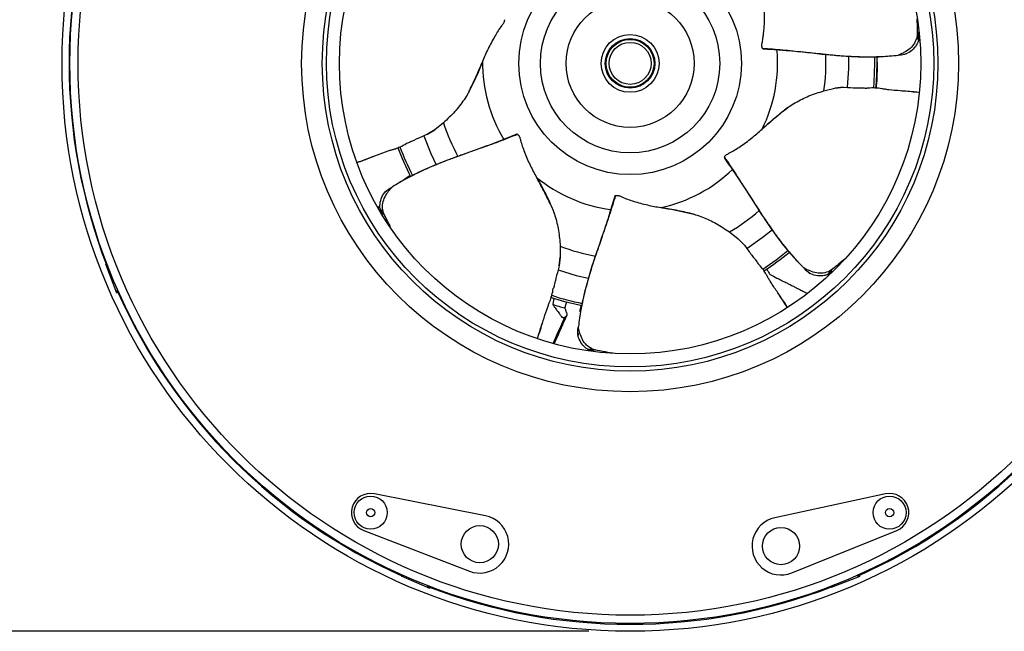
# Model space of a CAD drawing. Extents: x 5 to 297, y -3 to 205.
# Tile 12 of 37: x 46 to 70, y 136 to 151. Entities that reach past the tile are written whole.
import ezdxf

# ---------------------------------------------------------------- set-up
doc = ezdxf.new("R2010")
doc.units = 0
doc.layers.get('0').update_dxf_attribs({"linetype": 'CONTINUOUS'})
doc.styles.add('SLDTEXTSTYLE0', font='TXT', dxfattribs={"width": 0.605})
doc.dimstyles.new('SLDDIMSTYLE0', dxfattribs={"dimtxt": 2.5, "dimasz": 4, "dimexe": 0, "dimexo": 0.0625, "dimtad": 1, "dimdec": 0, "dimlfac": 10, "dimrnd": 1e-09, "dimzin": 12, "dimtxsty": 'SLDTEXTSTYLE0', "dimsah": 1, "dimcen": 0.09, "dimazin": 3, "dimtfac": 1, "dimtofl": 0, "dimtmove": 0, "dimatfit": 3, "dimtolj": 1, "dimtzin": 12})

# ---------------------------------------------------------------- blocks, each defined once
blk = doc.blocks.new('_D')
at = {"color": 7, "linetype": 'CONTINUOUS'}
for p, q in [((54.473, 165.75), (36.564, 165.75)), ((37.564, 165.75), (37.564, 135.845)), ((59.825, 135.845), (36.564, 135.845))]:
    blk.add_line(p, q, dxfattribs=at)
for points in [[(37.564, 165.75), (37.064, 161.75), (38.064, 161.75)], [(37.564, 135.845), (38.064, 139.845), (37.064, 139.845)]]:
    blk.add_solid(points, dxfattribs=at)
at = {"color": 7, "linetype": 'CONTINUOUS', "insert": (34.342, 145.25), "char_height": 2.5, "attachment_point": 1, "rotation": 90, "style": 'SLDTEXTSTYLE0'}
blk.add_mtext('299mm', dxfattribs=at)

msp = doc.modelspace()

# ---------------------------------------------------------------- linework, layer by layer
at = {"color": 7, "linetype": 'CONTINUOUS'}
for p, q in [((67.775, 150.331), (67.775, 150.331)), ((66.803, 149.595), (66.801, 149.759)), ((67.315, 149.794), (67.315, 149.793)), ((67.315, 149.793), (67.316, 149.794)), ((67.481, 149.823), (67.521, 149.83)), ((57.255, 149.644), (57.25, 149.631)), ((65.517, 148.931), (65.779, 148.991)), ((65.988, 149.015), (65.779, 148.991)), ((65.779, 148.991), (65.988, 149.015)), ((65.988, 149.015), (66.087, 149.011)), ((56.309, 148.157), (56.099, 147.989)), ((64.019, 148.002), (64.03, 148.011)), ((55.92, 147.877), (55.83, 147.838)), ((55.92, 147.877), (56.099, 147.989)), ((56.099, 147.989), (55.92, 147.877)), ((55.498, 146.88), (55.375, 146.792)), ((58.561, 146.835), (58.568, 146.823)), ((55.064, 146.6), (55.063, 146.6)), ((55.063, 146.6), (55.063, 146.6)), ((54.926, 146.502), (54.893, 146.477)), ((54.73, 146.094), (54.774, 146.111)), ((61.571, 146.104), (61.585, 146.102)), ((54.882, 145.916), (54.882, 145.916)), ((63.232, 145.513), (63.441, 145.345)), ((59.134, 145.168), (59.133, 144.899)), ((63.59, 145.196), (63.441, 145.345)), ((63.441, 145.345), (63.59, 145.196)), ((63.59, 145.196), (63.649, 145.116)), ((59.11, 144.69), (59.133, 144.899)), ((59.133, 144.899), (59.11, 144.69)), ((48.182, 144.691), (48.132, 144.732)), ((48.404, 144.033), (48.132, 144.732)), ((59.11, 144.69), (59.084, 144.594)), ((65.027, 144.645), (65.026, 144.644)), ((65.026, 144.644), (65.027, 144.644)), ((65.153, 144.533), (65.184, 144.506)), ((65.733, 144.62), (65.733, 144.62)), ((48.404, 144.033), (48.418, 144.123)), ((58.978, 143.909), (58.953, 143.759)), ((59.565, 143.055), (59.564, 143.014)), ((59.574, 143.223), (59.574, 143.223)), ((59.574, 143.223), (59.574, 143.222)), ((59.996, 142.655), (59.996, 142.655)), ((57.323, 138.641), (54.635, 139.174)), ((67.006, 139.172), (64.328, 138.593)), ((54.378, 138.284), (56.936, 137.301)), ((64.739, 137.26), (67.279, 138.286)), ((55.352, 137.188), (55.288, 137.181)), ((55.975, 136.879), (55.288, 137.181)), ((66.387, 137.174), (65.688, 136.902)), ((66.387, 137.174), (66.297, 137.188)), ((55.975, 136.879), (55.921, 136.953)), ((65.728, 136.952), (65.688, 136.902))]:
    msp.add_line(p, q, dxfattribs=at)
at = {"color": 1, "linetype": 'CONTINUOUS'}
for p, q in [((66.751, 149.595), (66.749, 149.758)), ((54.714, 146.117), (54.77, 146.138)), ((58.936, 143.923), (58.897, 143.936))]:
    msp.add_line(p, q, dxfattribs=at)
at = {"color": 1, "linetype": 'CONTINUOUS', "flags": 128}
for points in [[(66.087, 149.011), (66.118, 149.467), (66.117, 149.771)], [(66.721, 148.998), (66.733, 149.136), (66.751, 149.595)], [(55.83, 147.838), (56, 147.414), (56.133, 147.14)], [(63.649, 145.116), (64.025, 145.376), (64.262, 145.567)], [(64.034, 144.612), (64.364, 144.841), (64.646, 145.065)], [(59.084, 144.594), (59.522, 144.463), (59.818, 144.396)]]:
    msp.add_lwpolyline(points, dxfattribs=at)
at = {"color": 7, "linetype": 'CONTINUOUS', "flags": 128}
for points in [[(66.773, 148.995), (66.786, 149.137), (66.803, 149.595)], [(58.916, 143.929), (59.24, 143.83), (59.664, 143.73)]]:
    msp.add_lwpolyline(points, dxfattribs=at)
at = {"color": 7, "linetype": 'CONTINUOUS'}
for centre, radius in [((60.825, 149.595), 13.75), ((60.825, 149.595), 13.56), ((60.825, 149.595), 13.36), ((60.825, 149.595), 7.95), ((60.825, 149.595), 7.45), ((60.825, 149.595), 7.35), ((60.825, 149.595), 7.035), ((60.825, 149.595), 2.693), ((60.825, 149.595), 2.169), ((60.825, 149.595), 1.549), ((60.825, 149.595), 0.7), ((60.825, 149.595), 0.6), ((60.825, 149.595), 0.59), ((60.825, 149.595), 0.58), ((60.825, 149.595), 0.509), ((54.545, 138.718), 0.4), ((67.105, 138.718), 0.4), ((54.545, 138.718), 0.1), ((67.105, 138.718), 0.1), ((57.187, 137.954), 0.45), ((64.476, 137.908), 0.45)]:
    msp.add_circle(centre, radius, dxfattribs=at)
for centre, radius, start, end in [((60.825, 149.595), 13.58, 158.9317, 201.0538), ((60.825, 149.595), 5.979, 199.9512, 207.2802), ((60.825, 149.595), 5.979, 302.8091, 310.1413), ((60.825, 149.595), 13.58, 203.9317, 246.0538), ((60.825, 149.595), 13.58, 293.9317, 336.0538), ((60.825, 149.595), 6.129, 252.2203, 255.0642), ((54.545, 138.718), 0.465, 78.7915, 248.9871), ((67.105, 138.718), 0.465, 292.0128, 102.2084), ((57.187, 137.954), 0.7, 248.9871, 78.7915), ((64.476, 137.908), 0.7, 102.2084, 292.0128), ((60.825, 149.595), 13.58, 248.9317, 291.0538)]:
    msp.add_arc(centre, radius, start, end, dxfattribs=at)
at = {"color": 1, "linetype": 'CONTINUOUS'}
for radius, start, end in [(3.57, 333.5011, 5.3466), (4.739, 351.9531, 2.6811), (3.57, 179.2154, 211.0609), (4.739, 197.6674, 208.3954), (5.926, 199.9247, 207.291), (3.57, 230.644, 262.4894), (3.57, 282.0726, 314.048), (4.739, 300.5245, 311.2757), (4.739, 249.0959, 259.824), (5.926, 251.3523, 258.722)]:
    msp.add_arc((60.825, 149.595), radius, start, end, dxfattribs=at)
at = {"color": 7, "linetype": 'CONTINUOUS'}
for points, knots in [([(64.062, 151.1), (64.063, 151.083), (64.069, 151.002), (64.077, 150.785), (64.07, 150.529), (64.048, 150.307), (64.034, 150.204), (64.023, 150.137), (64.015, 150.087), (64.007, 150.056), (64.006, 150.027), (64.009, 150.003), (64.015, 149.981), (64.022, 149.969), (64.025, 149.963), (64.026, 149.963)], [0, 0, 0, 0, 0.045588, 0.227986, 0.599105, 0.723555, 0.80694, 0.862669, 0.899862, 0.932, 0.948426, 0.964854, 0.981277, 0.997874, 1, 1, 1, 1]), ([(57.781, 150.652), (57.781, 150.646), (57.782, 150.634), (57.779, 150.611), (57.771, 150.588), (57.751, 150.549), (57.669, 150.452), (57.54, 150.236), (57.382, 149.95), (57.297, 149.746), (57.255, 149.644)], [0, 0, 0, 0, 0.01678, 0.033566, 0.050201, 0.066643, 0.131484, 0.388107, 0.694039, 1, 1, 1, 1]), ([(67.764, 150.671), (67.767, 150.617), (67.771, 150.504), (67.774, 150.39), (67.775, 150.331)], [0, 0, 0, 0, 0.4837407, 1, 1, 1, 1]), ([(67.81, 150.383), (67.809, 150.335), (67.808, 150.254), (67.805, 150.173), (67.804, 150.139)], [0, 0, 0, 0, 0.593378, 1, 1, 1, 1]), ([(67.775, 150.331), (67.774, 150.311), (67.772, 150.24), (67.734, 150.118), (67.64, 149.98), (67.526, 149.899), (67.415, 149.833), (67.354, 149.809), (67.315, 149.794)], [0, 0, 0, 0, 0.081791, 0.293327, 0.504727, 0.71574, 0.818502, 1, 1, 1, 1]), ([(67.775, 150.331), (67.775, 150.33), (67.775, 150.322), (67.776, 150.299), (67.782, 150.25), (67.792, 150.194), (67.8, 150.156), (67.804, 150.139)], [0, 0, 0, 0, 0.012756, 0.13347, 0.330698, 0.712392, 1, 1, 1, 1]), ([(61.25, 149.989), (61.25, 149.989), (61.25, 149.989), (61.252, 149.991), (61.255, 149.994), (61.26, 149.997), (61.263, 150), (61.265, 150.001)], [0, 0, 0, 0, 0.138287, 0.361219, 0.58413, 0.807572, 1, 1, 1, 1]), ([(61.326, 149.922), (61.326, 149.922), (61.324, 149.92), (61.32, 149.917), (61.315, 149.914), (61.313, 149.912), (61.311, 149.911), (61.311, 149.91), (61.311, 149.91)], [0, 0, 0, 0, 0.048686, 0.273343, 0.497856, 0.721764, 0.861765, 1, 1, 1, 1]), ([(64.026, 149.963), (64.192, 149.95), (64.524, 149.925), (65.159, 149.855), (65.777, 149.785), (66.411, 149.751), (66.869, 149.749), (67.178, 149.78), (67.315, 149.793)], [0, 0, 0, 0, 0.146695, 0.29326, 0.587441, 0.73452, 0.882022, 1, 1, 1, 1]), ([(64.047, 149.949), (64.044, 149.949), (64.038, 149.949), (64.03, 149.956), (64.026, 149.962), (64.026, 149.963)], [0, 0, 0, 0, 0.416182, 0.894188, 1, 1, 1, 1]), ([(64.043, 149.949), (64.187, 149.94), (64.45, 149.923), (64.797, 149.894), (65.066, 149.867), (65.267, 149.847), (65.416, 149.831), (65.541, 149.817), (65.667, 149.804), (65.822, 149.79), (66.012, 149.776), (66.253, 149.761), (66.515, 149.754), (66.802, 149.758), (67.002, 149.762), (67.118, 149.776), (67.129, 149.778)], [0, 0, 0, 0, 0.133559, 0.244374, 0.333063, 0.399722, 0.444622, 0.483508, 0.526023, 0.572165, 0.639341, 0.715982, 0.810964, 0.894803, 0.989299, 1, 1, 1, 1]), ([(67.804, 150.139), (67.794, 150.115), (67.766, 150.042), (67.68, 149.932), (67.546, 149.829), (67.415, 149.796), (67.338, 149.794), (67.316, 149.794)], [0, 0, 0, 0, 0.130605, 0.388235, 0.647221, 0.894046, 1, 1, 1, 1]), ([(56.922, 148.904), (56.978, 149.02), (57.088, 149.251), (57.196, 149.505), (57.25, 149.631)], [0, 0, 0, 0, 0.503025, 1, 1, 1, 1]), ([(57.25, 149.631), (57.245, 149.618), (57.22, 149.554), (57.119, 149.299), (57.009, 149.078), (56.922, 148.904)], [0, 0, 0, 0, 0.049365, 0.246835, 1, 1, 1, 1]), ([(66.087, 149.011), (66.18, 149.006), (66.309, 149), (66.431, 149.003), (66.493, 149), (66.53, 148.997), (66.55, 148.995), (66.555, 148.994), (66.556, 148.994)], [0, 0, 0, 0, 0.49695, 0.690245, 0.821094, 0.954451, 0.998915, 1, 1, 1, 1]), ([(67.807, 148.89), (67.75, 148.895), (67.602, 148.909), (67.361, 148.931), (67.148, 148.947), (66.999, 148.966), (66.916, 148.978), (66.831, 148.994), (66.695, 149.002), (66.604, 148.997), (66.551, 148.995)], [0, 0, 0, 0, 0.135217, 0.354279, 0.575057, 0.650353, 0.7176, 0.77968, 0.870878, 1, 1, 1, 1]), ([(56.922, 148.904), (56.915, 148.891), (56.878, 148.827), (56.774, 148.662), (56.589, 148.422), (56.403, 148.245), (56.309, 148.157)], [0, 0, 0, 0, 0.04639, 0.231994, 0.614273, 1, 1, 1, 1]), ([(64.64, 148.524), (64.652, 148.533), (64.713, 148.575), (64.879, 148.678), (65.149, 148.814), (65.394, 148.892), (65.517, 148.931)], [0, 0, 0, 0, 0.04639, 0.231994, 0.614273, 1, 1, 1, 1]), ([(64.64, 148.524), (64.54, 148.444), (64.34, 148.284), (64.133, 148.102), (64.03, 148.011)], [0, 0, 0, 0, 0.503025, 1, 1, 1, 1]), ([(64.03, 148.011), (64.04, 148.021), (64.09, 148.067), (64.292, 148.254), (64.486, 148.405), (64.64, 148.524)], [0, 0, 0, 0, 0.049365, 0.246835, 1, 1, 1, 1]), ([(63.108, 147.322), (63.11, 147.327), (63.115, 147.339), (63.128, 147.358), (63.144, 147.375), (63.18, 147.402), (63.295, 147.453), (63.505, 147.592), (63.772, 147.781), (63.937, 147.929), (64.019, 148.002)], [0, 0, 0, 0, 0.01678, 0.033566, 0.050201, 0.066643, 0.131484, 0.388107, 0.694039, 1, 1, 1, 1]), ([(58.1, 147.875), (57.945, 147.814), (57.635, 147.692), (57.033, 147.479), (56.445, 147.275), (55.859, 147.03), (55.446, 146.833), (55.181, 146.672), (55.063, 146.6)], [0, 0, 0, 0, 0.146695, 0.29326, 0.587441, 0.73452, 0.882022, 1, 1, 1, 1]), ([(58.078, 147.879), (57.945, 147.825), (57.7, 147.727), (57.376, 147.602), (57.121, 147.509), (56.932, 147.44), (56.79, 147.39), (56.672, 147.348), (56.553, 147.306), (56.407, 147.251), (56.229, 147.181), (56.006, 147.089), (55.766, 146.983), (55.51, 146.854), (55.332, 146.764), (55.233, 146.701), (55.223, 146.694)], [0, 0, 0, 0, 0.133559, 0.244374, 0.333063, 0.399722, 0.444622, 0.483508, 0.526023, 0.572165, 0.639341, 0.715982, 0.810964, 0.894803, 0.989299, 1, 1, 1, 1]), ([(55.83, 147.838), (55.744, 147.801), (55.625, 147.751), (55.517, 147.696), (55.46, 147.672), (55.425, 147.658), (55.405, 147.651), (55.401, 147.649), (55.401, 147.649)], [0, 0, 0, 0, 0.49695, 0.690245, 0.821094, 0.954451, 0.998915, 1, 1, 1, 1]), ([(58.1, 147.875), (58.095, 147.877), (58.086, 147.881), (58.077, 147.881), (58.075, 147.878), (58.075, 147.878)], [0, 0, 0, 0, 0.483473, 0.967059, 1, 1, 1, 1]), ([(58.1, 147.875), (58.105, 147.871), (58.116, 147.864), (58.131, 147.847), (58.144, 147.827), (58.162, 147.787), (58.187, 147.663), (58.275, 147.427), (58.401, 147.125), (58.507, 146.931), (58.561, 146.835)], [0, 0, 0, 0, 0.01678, 0.033566, 0.050201, 0.066643, 0.131484, 0.388107, 0.694039, 1, 1, 1, 1]), ([(54.22, 147.198), (54.222, 147.199), (54.278, 147.219), (54.421, 147.272), (54.647, 147.357), (54.846, 147.435), (54.988, 147.483), (55.069, 147.508), (55.152, 147.53), (55.278, 147.582), (55.358, 147.626), (55.405, 147.651)], [0, 0, 0, 0, 0.006463, 0.141252, 0.358785, 0.578023, 0.652793, 0.719571, 0.781218, 0.871779, 1, 1, 1, 1]), ([(63.108, 147.322), (63.107, 147.316), (63.105, 147.306), (63.107, 147.298), (63.11, 147.296), (63.111, 147.296)], [0, 0, 0, 0, 0.483473, 0.967059, 1, 1, 1, 1]), ([(63.108, 147.322), (63.202, 147.184), (63.389, 146.908), (63.731, 146.369), (64.061, 145.842), (64.43, 145.324), (64.714, 144.965), (64.93, 144.743), (65.026, 144.644)], [0, 0, 0, 0, 0.146695, 0.29326, 0.587441, 0.73452, 0.882022, 1, 1, 1, 1]), ([(63.108, 147.299), (63.191, 147.181), (63.341, 146.965), (63.535, 146.676), (63.682, 146.449), (63.792, 146.279), (63.872, 146.152), (63.939, 146.046), (64.007, 145.939), (64.093, 145.809), (64.2, 145.652), (64.34, 145.454), (64.497, 145.245), (64.679, 145.023), (64.807, 144.87), (64.89, 144.788), (64.899, 144.78)], [0, 0, 0, 0, 0.133559, 0.244374, 0.333063, 0.399722, 0.444622, 0.483508, 0.526023, 0.572165, 0.639341, 0.715982, 0.810964, 0.894803, 0.989299, 1, 1, 1, 1]), ([(58.932, 146.113), (58.876, 146.229), (58.764, 146.459), (58.633, 146.702), (58.568, 146.823)], [0, 0, 0, 0, 0.503025, 1, 1, 1, 1]), ([(58.568, 146.823), (58.575, 146.811), (58.609, 146.751), (58.746, 146.513), (58.85, 146.29), (58.932, 146.113)], [0, 0, 0, 0, 0.049365, 0.246835, 1, 1, 1, 1]), ([(54.773, 146.076), (54.771, 146.102), (54.765, 146.181), (54.794, 146.317), (54.87, 146.468), (54.974, 146.554), (55.042, 146.589), (55.063, 146.6)], [0, 0, 0, 0, 0.130605, 0.388235, 0.647221, 0.894046, 1, 1, 1, 1]), ([(54.882, 145.916), (54.874, 145.934), (54.845, 145.999), (54.826, 146.126), (54.851, 146.29), (54.919, 146.413), (54.99, 146.521), (55.035, 146.569), (55.064, 146.6)], [0, 0, 0, 0, 0.081791, 0.293327, 0.504727, 0.71574, 0.818502, 1, 1, 1, 1]), ([(60.471, 146.392), (60.422, 146.233), (60.323, 145.914), (60.114, 145.311), (59.908, 144.724), (59.734, 144.113), (59.63, 143.668), (59.591, 143.36), (59.574, 143.223)], [0, 0, 0, 0, 0.146695, 0.29326, 0.587441, 0.73452, 0.882022, 1, 1, 1, 1]), ([(60.454, 146.378), (60.412, 146.24), (60.337, 145.987), (60.232, 145.656), (60.146, 145.399), (60.082, 145.208), (60.033, 145.066), (59.992, 144.948), (59.951, 144.828), (59.903, 144.68), (59.846, 144.497), (59.779, 144.265), (59.713, 144.012), (59.653, 143.731), (59.613, 143.535), (59.601, 143.419), (59.6, 143.407)], [0, 0, 0, 0, 0.133559, 0.244374, 0.333063, 0.399722, 0.444622, 0.483508, 0.526023, 0.572165, 0.639341, 0.715982, 0.810964, 0.894803, 0.989299, 1, 1, 1, 1]), ([(60.471, 146.392), (60.466, 146.39), (60.457, 146.385), (60.452, 146.378), (60.453, 146.374), (60.453, 146.374)], [0, 0, 0, 0, 0.4834734, 0.9670589, 1, 1, 1, 1]), ([(60.471, 146.392), (60.477, 146.394), (60.489, 146.398), (60.512, 146.399), (60.535, 146.397), (60.578, 146.386), (60.691, 146.328), (60.93, 146.25), (61.244, 146.16), (61.462, 146.123), (61.571, 146.104)], [0, 0, 0, 0, 0.01678, 0.033566, 0.050201, 0.066643, 0.131484, 0.388107, 0.694039, 1, 1, 1, 1]), ([(58.932, 146.113), (58.937, 146.099), (58.965, 146.03), (59.029, 145.846), (59.101, 145.552), (59.123, 145.296), (59.134, 145.168)], [0, 0, 0, 0, 0.04639, 0.231994, 0.614273, 1, 1, 1, 1]), ([(62.366, 145.944), (62.241, 145.973), (61.992, 146.029), (61.72, 146.078), (61.585, 146.102)], [0, 0, 0, 0, 0.503025, 1, 1, 1, 1]), ([(61.585, 146.102), (61.598, 146.1), (61.666, 146.089), (61.938, 146.048), (62.177, 145.99), (62.366, 145.944)], [0, 0, 0, 0, 0.049365, 0.246835, 1, 1, 1, 1]), ([(54.882, 145.916), (54.882, 145.917), (54.878, 145.924), (54.867, 145.944), (54.84, 145.986), (54.807, 146.032), (54.783, 146.063), (54.773, 146.076)], [0, 0, 0, 0, 0.012756, 0.13347, 0.330698, 0.712392, 1, 1, 1, 1]), ([(54.841, 145.924), (54.831, 145.944), (54.809, 145.994), (54.786, 146.046), (54.773, 146.076)], [0, 0, 0, 0, 0.4043247, 1, 1, 1, 1]), ([(55.022, 145.647), (55.002, 145.684), (54.955, 145.772), (54.909, 145.863), (54.882, 145.916)], [0, 0, 0, 0, 0.419964, 1, 1, 1, 1]), ([(62.366, 145.944), (62.381, 145.94), (62.452, 145.918), (62.636, 145.854), (62.91, 145.727), (63.124, 145.584), (63.232, 145.513)], [0, 0, 0, 0, 0.04639, 0.231994, 0.614273, 1, 1, 1, 1]), ([(63.649, 145.116), (63.704, 145.041), (63.779, 144.936), (63.857, 144.843), (63.893, 144.792), (63.914, 144.761), (63.925, 144.744), (63.928, 144.74), (63.928, 144.74)], [0, 0, 0, 0, 0.49695, 0.690245, 0.821094, 0.954451, 0.998915, 1, 1, 1, 1]), ([(64.634, 143.685), (64.632, 143.689), (64.598, 143.74), (64.514, 143.869), (64.381, 144.07), (64.261, 144.247), (64.182, 144.375), (64.14, 144.448), (64.1, 144.524), (64.021, 144.636), (63.961, 144.704), (63.926, 144.744)], [0, 0, 0, 0, 0.0098698, 0.1441969, 0.3609838, 0.5794697, 0.6539831, 0.7205326, 0.7819681, 0.872219, 1, 1, 1, 1]), ([(66.037, 144.879), (65.982, 144.83), (65.882, 144.743), (65.779, 144.658), (65.733, 144.62)], [0, 0, 0, 0, 0.560302, 1, 1, 1, 1]), ([(59.084, 144.594), (59.059, 144.505), (59.024, 144.38), (59, 144.261), (58.983, 144.201), (58.972, 144.166), (58.965, 144.146), (58.964, 144.141), (58.964, 144.141)], [0, 0, 0, 0, 0.49695, 0.690245, 0.821094, 0.954451, 0.998915, 1, 1, 1, 1]), ([(64.13, 144.613), (64.147, 144.585), (64.18, 144.532), (64.201, 144.497), (64.21, 144.483), (64.21, 144.484), (64.21, 144.484)], [0, 0, 0, 0, 0.3773176, 0.7088837, 0.9338223, 1, 1, 1, 1]), ([(64.209, 144.483), (64.222, 144.477), (64.293, 144.44), (64.403, 144.385), (64.52, 144.326), (64.604, 144.285), (64.682, 144.246), (64.767, 144.204), (64.845, 144.164), (64.92, 144.125), (64.993, 144.085), (65.059, 144.049), (65.088, 144.033), (65.098, 144.027)], [0, 0, 0, 0, 0.040491, 0.219022, 0.338358, 0.401664, 0.487668, 0.606152, 0.688162, 0.75497, 0.87608, 0.955191, 1, 1, 1, 1]), ([(65.733, 144.62), (65.718, 144.608), (65.661, 144.565), (65.541, 144.518), (65.375, 144.507), (65.24, 144.545), (65.12, 144.591), (65.063, 144.624), (65.027, 144.645)], [0, 0, 0, 0, 0.081791, 0.293327, 0.504727, 0.71574, 0.818502, 1, 1, 1, 1]), ([(65.602, 144.478), (65.577, 144.47), (65.502, 144.447), (65.362, 144.445), (65.198, 144.485), (65.091, 144.568), (65.042, 144.626), (65.027, 144.644)], [0, 0, 0, 0, 0.130605, 0.388235, 0.647221, 0.894046, 1, 1, 1, 1]), ([(65.733, 144.62), (65.733, 144.62), (65.726, 144.614), (65.709, 144.599), (65.675, 144.564), (65.637, 144.521), (65.613, 144.491), (65.602, 144.478)], [0, 0, 0, 0, 0.012756, 0.13347, 0.330698, 0.712392, 1, 1, 1, 1]), ([(65.717, 144.564), (65.705, 144.555), (65.667, 144.526), (65.629, 144.497), (65.602, 144.478)], [0, 0, 0, 0, 0.3090783, 1, 1, 1, 1]), ([(58.582, 142.94), (58.582, 142.941), (58.601, 142.997), (58.648, 143.14), (58.723, 143.37), (58.786, 143.574), (58.837, 143.715), (58.868, 143.794), (58.902, 143.873), (58.94, 144.004), (58.956, 144.093), (58.965, 144.146)], [0, 0, 0, 0, 0.003262, 0.138485, 0.356719, 0.576663, 0.651674, 0.718667, 0.780513, 0.871366, 1, 1, 1, 1]), ([(58.953, 143.759), (58.978, 143.722), (59.02, 143.661), (59.075, 143.585), (59.112, 143.534), (59.137, 143.499), (59.151, 143.477), (59.161, 143.465), (59.168, 143.459), (59.174, 143.455), (59.179, 143.452), (59.183, 143.451), (59.186, 143.449), (59.189, 143.448), (59.19, 143.448), (59.191, 143.448), (59.191, 143.448), (59.191, 143.448), (59.191, 143.448), (59.193, 143.447), (59.194, 143.447), (59.195, 143.446), (59.196, 143.446), (59.196, 143.446), (59.196, 143.446), (59.197, 143.446), (59.197, 143.446), (59.198, 143.446), (59.198, 143.446), (59.199, 143.446), (59.203, 143.445), (59.208, 143.444), (59.213, 143.444), (59.216, 143.444), (59.216, 143.444), (59.217, 143.444), (59.217, 143.444), (59.218, 143.444), (59.219, 143.444), (59.221, 143.444), (59.222, 143.444), (59.223, 143.444), (59.223, 143.444), (59.223, 143.444), (59.223, 143.444), (59.223, 143.444), (59.223, 143.444), (59.224, 143.444), (59.226, 143.445), (59.228, 143.445), (59.23, 143.445), (59.23, 143.445), (59.23, 143.445), (59.23, 143.445), (59.23, 143.445), (59.23, 143.445), (59.231, 143.445), (59.233, 143.446), (59.234, 143.446), (59.236, 143.446), (59.236, 143.446), (59.236, 143.446), (59.236, 143.446), (59.236, 143.446), (59.236, 143.446), (59.236, 143.446), (59.236, 143.446), (59.236, 143.446), (59.236, 143.446), (59.236, 143.446), (59.237, 143.446), (59.237, 143.447), (59.239, 143.447), (59.242, 143.448), (59.244, 143.449), (59.246, 143.449)], [0, 0, 0, 0, 0.302094, 0.504546, 0.640065, 0.730534, 0.798404, 0.816913, 0.835444, 0.853057, 0.861841, 0.870625, 0.879409, 0.883798, 0.885992, 0.886541, 0.886815, 0.886952, 0.8875, 0.889695, 0.894084, 0.896278, 0.897375, 0.897923, 0.897992, 0.898266, 0.899363, 0.90046, 0.900735, 0.901832, 0.906221, 0.92382, 0.932601, 0.93699, 0.937539, 0.937607, 0.937881, 0.938979, 0.943367, 0.947756, 0.94995, 0.950499, 0.950773, 0.95091, 0.950979, 0.951013, 0.95115, 0.951699, 0.953893, 0.962673, 0.964867, 0.965141, 0.96521, 0.965227, 0.965296, 0.96557, 0.966667, 0.971056, 0.975444, 0.977639, 0.978187, 0.978461, 0.97853, 0.978564, 0.978701, 0.978838, 0.978907, 0.978924, 0.978933, 0.978967, 0.979104, 0.979653, 0.981847, 0.990626, 1, 1, 1, 1]), ([(59.283, 143.818), (59.281, 143.81), (59.27, 143.767), (59.257, 143.719), (59.247, 143.679), (59.245, 143.673)], [0, 0, 0, 0, 0.17461, 0.877409, 1, 1, 1, 1]), ([(59.639, 143.735), (59.631, 143.703), (59.617, 143.642), (59.608, 143.602), (59.604, 143.587), (59.604, 143.587), (59.604, 143.587)], [0, 0, 0, 0, 0.3773176, 0.7088837, 0.9338223, 1, 1, 1, 1]), ([(58.995, 142.818), (59.016, 142.866), (59.066, 142.979), (59.144, 143.154), (59.223, 143.33), (59.27, 143.441), (59.29, 143.49)], [0, 0, 0, 0, 0.212577, 0.50515, 0.786775, 1, 1, 1, 1]), ([(59.245, 143.673), (59.247, 143.667), (59.259, 143.635), (59.276, 143.578), (59.303, 143.515), (59.285, 143.475), (59.266, 143.458), (59.251, 143.451), (59.246, 143.449)], [0, 0, 0, 0, 0.0789755, 0.3949009, 0.7118789, 0.826652, 0.9414602, 1, 1, 1, 1]), ([(59.802, 142.669), (59.781, 142.684), (59.716, 142.728), (59.628, 142.836), (59.557, 142.989), (59.554, 143.125), (59.569, 143.2), (59.574, 143.222)], [0, 0, 0, 0, 0.130605, 0.388235, 0.647221, 0.894046, 1, 1, 1, 1]), ([(59.996, 142.655), (59.977, 142.66), (59.908, 142.678), (59.796, 142.742), (59.684, 142.864), (59.63, 142.994), (59.59, 143.116), (59.581, 143.182), (59.574, 143.223)], [0, 0, 0, 0, 0.081791, 0.293327, 0.504727, 0.71574, 0.818502, 1, 1, 1, 1]), ([(59.996, 142.655), (59.995, 142.655), (59.987, 142.657), (59.964, 142.661), (59.915, 142.666), (59.859, 142.669), (59.819, 142.669), (59.802, 142.669)], [0, 0, 0, 0, 0.012756, 0.13347, 0.330698, 0.712392, 1, 1, 1, 1]), ([(59.953, 142.63), (59.935, 142.635), (59.885, 142.647), (59.835, 142.661), (59.802, 142.669)], [0, 0, 0, 0, 0.3621341, 1, 1, 1, 1]), ([(60.403, 142.576), (60.325, 142.59), (60.19, 142.615), (60.053, 142.643), (59.996, 142.655)], [0, 0, 0, 0, 0.577524, 1, 1, 1, 1])]:
    msp.add_open_spline(points, degree=3, knots=knots, dxfattribs=at)
at = {"color": 1, "linetype": 'CONTINUOUS'}
for points, knots in [([(66.799, 149.758), (66.801, 149.618), (66.806, 149.358), (66.789, 149.112), (66.778, 149.014), (66.776, 148.995)], [0, 0, 0, 0, 0.487439, 0.901384, 1, 1, 1, 1]), ([(67.807, 148.893), (67.755, 148.899), (67.633, 148.911), (67.497, 148.921), (67.414, 148.926), (67.402, 148.927)], [0, 0, 0, 0, 0.383771, 0.911978, 1, 1, 1, 1]), ([(54.221, 147.194), (54.272, 147.213), (54.391, 147.256), (54.521, 147.307), (54.598, 147.339), (54.609, 147.343)], [0, 0, 0, 0, 0.397233, 0.913901, 1, 1, 1, 1]), ([(64.637, 143.687), (64.606, 143.735), (64.537, 143.842), (64.458, 143.958), (64.41, 144.026), (64.403, 144.036)], [0, 0, 0, 0, 0.4029252, 0.9147143, 1, 1, 1, 1]), ([(58.585, 142.939), (58.603, 142.99), (58.643, 143.108), (58.683, 143.24), (58.706, 143.32), (58.71, 143.331)], [0, 0, 0, 0, 0.390791, 0.912981, 1, 1, 1, 1]), ([(58.968, 142.826), (59.036, 142.977), (59.129, 143.184), (59.221, 143.392), (59.246, 143.449)], [0, 0, 0, 0, 0.72555, 1, 1, 1, 1])]:
    msp.add_open_spline(points, degree=3, knots=knots, dxfattribs=at)

# ---------------------------------------------------------------- dimensions: what is measured, and where the dimension line sits
at = {"color": 7, "linetype": 'CONTINUOUS'}
dim = msp.add_linear_dim(base=(37.564, 135.845), p1=(55.473, 165.75), p2=(60.825, 135.845), angle=90, dimstyle='SLDDIMSTYLE0', dxfattribs=at)
dim.commit()
dim.dimension.update_dxf_attribs({"geometry": '_D', "text_midpoint": (37.564, 150.976), "dimtype": 160})

doc.saveas('drawing.dxf')
